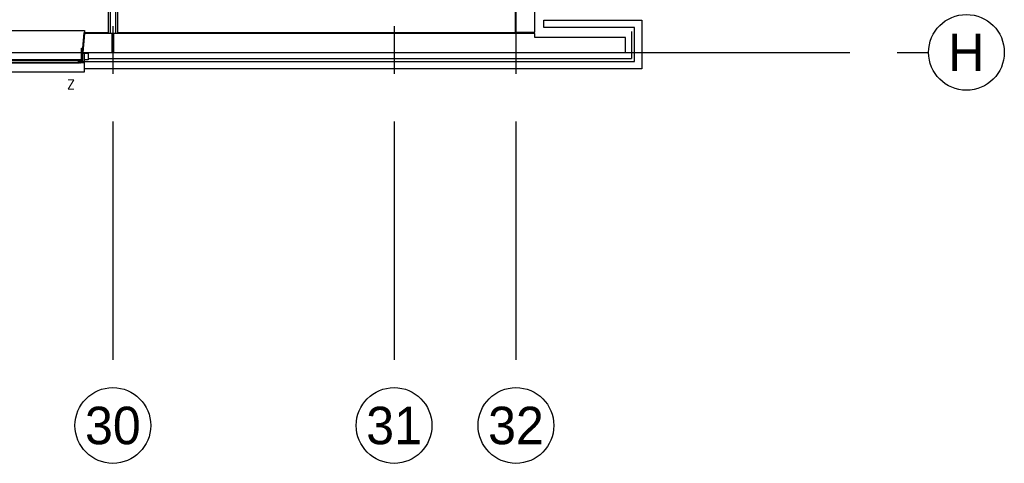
# Model space of a CAD drawing. Header units: millimetres. Extents: x -3528 to 122524, y -34406 to 25397.
# Tile 5 of 16: x 107508 to 120637, y -25886 to -19975. Entities that reach past the tile are written whole.
import ezdxf
from ezdxf.enums import TextEntityAlignment as Align

# ---------------------------------------------------------------- set-up
doc = ezdxf.new("R2010")
doc.units = ezdxf.units.MM
doc.header["$LTSCALE"] = 100
doc.header["$MEASUREMENT"] = 0
doc.linetypes.add('CENTER', pattern=[50.8, 31.75, -6.35, 6.35, -6.35])
doc.layers.get('0').update_dxf_attribs({"linetype": 'CONTINUOUS'})
for name, color, linetype in [('AL21----_BUITENWAND', 3, 'CONTINUOUS'), ('AL22----_BINNENWAND', 2, 'CONTINUOUS'), ('AL31----_BUITENKOZIJN', 1, 'CONTINUOUS'), ('AL42----_PLEISTERWERK', 8, 'CONTINUOUS'), ('AL67----_ZONWERING', 2, 'CONTINUOUS'), ('BL$7----_STRAMIEN', 8, 'CONTINUOUS')]:
    doc.layers.add(name, color=color, linetype=linetype)
doc.styles.add('02_100', font='B-GBP.shx', dxfattribs={"height": 250})
doc.styles.add('03_200', font='B-GBP.shx', dxfattribs={"height": 700})
doc.styles.add('ROMANS', font='ROMANS.shx', dxfattribs={"width": 0.8})

# ---------------------------------------------------------------- blocks, each defined once
blk = doc.blocks.new('PH31-002')
at = {"color": 0, "linetype": 'ByBlock', "lineweight": -2}
for p, q in [((20, -95), (20, 55)), ((37, 55), (20, 55)), ((40, 52), (37, 55)), ((40, -95), (40, 52)), ((1075, 52), (1078, 55)), ((1075, -95), (1075, 52)), ((1078, 55), (1095, 55)), ((1095, -95), (1095, 55)), ((0, -128), (0, -10)), ((17, -10), (0, -10)), ((0, -128), (20, -128)), ((20, -13), (17, -10)), ((20, -128), (20, -13)), ((20, -95), (32, -95)), ((32, -97), (29, -97)), ((29, -98), (29, -97)), ((72, -95), (1043, -95)), ((1095, -95), (1083, -95)), ((1083, -97), (1086, -97)), ((1086, -98), (1086, -97)), ((1095, -13), (1098, -10)), ((1095, -128), (1095, -13)), ((1115, -128), (1095, -128)), ((1098, -10), (1115, -10)), ((1115, -128), (1115, -10)), ((67, -140), (1048, -140))]:
    blk.add_line(p, q, dxfattribs=at)
for points in [[(0, -98), (0, -10), (-50, -10), (-50, -98)], [(37, -138), (37, -122), (35, -122), (35, -138)], [(49, -138), (49, -122), (51, -122), (51, -138)], [(61, -135), (1053, -135), (1053, -105), (61, -105)], [(78, -110), (61, -110), (61, -130), (78, -130)], [(1037, -110), (1053, -110), (1053, -130), (1037, -130)], [(1066, -138), (1066, -122), (1064, -122), (1064, -138)], [(1078, -138), (1078, -122), (1080, -122), (1080, -138)], [(1115, -98), (1115, -10), (1165, -10), (1165, -98)]]:
    blk.add_lwpolyline(points, close=True, dxfattribs=at)
for points in [[(27, -95), (27, -100)], [(79, -95), (27, -95)], [(27, -100), (30, -100), (30, -98), (29, -98)], [(32, -122), (32, -97)], [(32, -122), (32, -127)], [(32, -127), (35, -127), (35, -125), (34, -125)], [(52, -97), (34, -97)], [(34, -120), (34, -97)], [(34, -120), (52, -120)], [(34, -122), (52, -122)], [(34, -122), (34, -125)], [(54, -127), (51, -127), (51, -125), (52, -125)], [(52, -120), (52, -97)], [(52, -122), (52, -125)], [(77, -97), (54, -97)], [(54, -122), (54, -97)], [(54, -122), (54, -127)], [(79, -105), (76, -105), (76, -103), (77, -103)], [(77, -97), (77, -103)], [(1048, -110), (78, -110)], [(78, -130), (1048, -130)], [(79, -95), (79, -105)], [(1036, -95), (1036, -105)], [(1036, -95), (1088, -95)], [(1036, -105), (1039, -105), (1039, -103), (1038, -103)], [(1038, -97), (1061, -97)], [(1038, -97), (1038, -103)], [(1061, -122), (1061, -97)], [(1061, -122), (1061, -127)], [(1061, -127), (1064, -127), (1064, -125), (1063, -125)], [(1063, -120), (1063, -97)], [(1063, -97), (1081, -97)], [(1081, -120), (1063, -120)], [(1063, -122), (1063, -125)], [(1081, -122), (1063, -122)], [(1083, -127), (1080, -127), (1080, -125), (1081, -125)], [(1081, -120), (1081, -97)], [(1081, -122), (1081, -125)], [(1083, -122), (1083, -97)], [(1083, -122), (1083, -127)], [(1088, -100), (1085, -100), (1085, -98), (1086, -98)], [(1088, -95), (1088, -100)], [(7, -135), (10, -135), (10, -137), (9, -137)], [(7, -135), (7, -140)], [(7, -140), (79, -140)], [(9, -137), (9, -138)], [(9, -138), (32, -138)], [(32, -135), (35, -135), (35, -137), (34, -137)], [(32, -135), (32, -138)], [(34, -137), (34, -138)], [(34, -138), (52, -138)], [(54, -135), (51, -135), (51, -137), (52, -137)], [(52, -137), (52, -138)], [(54, -135), (54, -138)], [(54, -138), (77, -138)], [(79, -135), (76, -135), (76, -137), (77, -137)], [(77, -137), (77, -138)], [(79, -135), (79, -140)], [(1036, -135), (1039, -135), (1039, -137), (1038, -137)], [(1036, -135), (1036, -140)], [(1108, -140), (1036, -140)], [(1038, -137), (1038, -138)], [(1061, -138), (1038, -138)], [(1061, -135), (1064, -135), (1064, -137), (1063, -137)], [(1061, -135), (1061, -138)], [(1063, -137), (1063, -138)], [(1081, -138), (1063, -138)], [(1083, -135), (1080, -135), (1080, -137), (1081, -137)], [(1081, -137), (1081, -138)], [(1083, -135), (1083, -138)], [(1106, -138), (1083, -138)], [(1108, -135), (1105, -135), (1105, -137), (1106, -137)], [(1106, -137), (1106, -138)], [(1108, -135), (1108, -140)]]:
    blk.add_lwpolyline(points, dxfattribs=at)
at = {"color": 0, "linetype": 'ByBlock', "lineweight": -2, "style": '02_100', "flags": 8}
blk.add_attdef('MERK', text='', height=160, dxfattribs=at).set_placement((308, -387), align=Align.CENTER)
blk = doc.blocks.new('A$C341C5819')
at = {"color": 0, "linetype": 'ByBlock', "lineweight": -2, "style": 'ROMANS'}
blk.add_text('Z', height=248, dxfattribs=at).set_placement((-35, 0))

msp = doc.modelspace()

# ---------------------------------------------------------------- linework, layer by layer
at = {"layer": 'AL21----_BUITENWAND'}
for p, q in [((114495, -19980), (115805, -19980)), ((115805, -19980), (115805, -20630)), ((115665, -20130), (115665, -20490)), ((108420, -20490), (115665, -20490))]:
    msp.add_line(p, q, dxfattribs=at)
for points in [[(114375, -20140), (114375, -19085), (114125, -19105), (114125, -20140)], [(114495, -19980), (115805, -19980), (115805, -20630), (108370, -20630), (108370, -20530), (115705, -20530), (115705, -20080), (114495, -20080)], [(108740, -20160), (108370, -20160), (108350, -20410), (108740, -20410)], [(108760, -20410), (115585, -20410), (115585, -20210), (114375, -20210), (114375, -20160), (108760, -20160)]]:
    msp.add_lwpolyline(points, close=True, dxfattribs=at)
at = {"layer": 'AL22----_BINNENWAND'}
for p, q in [((108687, -14110), (108687, -20160)), ((108712, -14110), (108712, -20160)), ((108787, -14110), (108787, -20160)), ((108812, -14110), (108812, -20160))]:
    msp.add_line(p, q, dxfattribs=at)
at = {"layer": 'AL31----_BUITENKOZIJN'}
for points in [[(107255, -20160), (107255, -20120), (108370, -20120), (108370, -20160)], [(107255, -20630), (107255, -20670), (108370, -20670), (108370, -20630)]]:
    msp.add_lwpolyline(points, dxfattribs=at)
at = {"layer": 'AL42----_PLEISTERWERK'}
msp.add_line((114115, -19095), (114115, -20150), dxfattribs=at)
for points in [[(108361, -20150), (108361, -20150), (108361, -20150), (108344, -20355)], [(108687, -20150), (108361, -20150), (108361, -20150)], [(114115, -20150), (108812, -20150)]]:
    msp.add_lwpolyline(points, dxfattribs=at)
at = {"layer": 'BL$7----_STRAMIEN', "linetype": 'CENTER'}
for p, q in [((108750, 24388), (108750, -24827)), ((112500, 24388), (112500, -24827)), ((114125, 24388), (114125, -24827)), ((90000, -20410), (119628, -20410))]:
    msp.add_line(p, q, dxfattribs=at)
at = {"layer": 'BL$7----_STRAMIEN', "linetype": 'Continuous'}
for centre in [(120132, -20410), (108750, -25382), (112500, -25382), (114125, -25382)]:
    msp.add_circle(centre, 505, dxfattribs=at)

# ---------------------------------------------------------------- block references
at = {"layer": 'AL31----_BUITENKOZIJN'}
msp.add_blockref('PH31-002', (107255, -20410), dxfattribs=at)
at = {"layer": 'AL67----_ZONWERING', "xscale": 0.5, "yscale": 0.5, "zscale": 0.5}
msp.add_blockref('A$C341C5819', (108155, -20899), dxfattribs=at)

# ---------------------------------------------------------------- texts
at = {"layer": 'BL$7----_STRAMIEN', "style": '03_200'}
for s, p in [('H', (120132, -20410)), ('30', (108750, -25382)), ('31', (112500, -25382)), ('32', (114125, -25382))]:
    msp.add_text(s, height=500, dxfattribs=at).set_placement(p, align=Align.MIDDLE)

doc.saveas('drawing.dxf')
